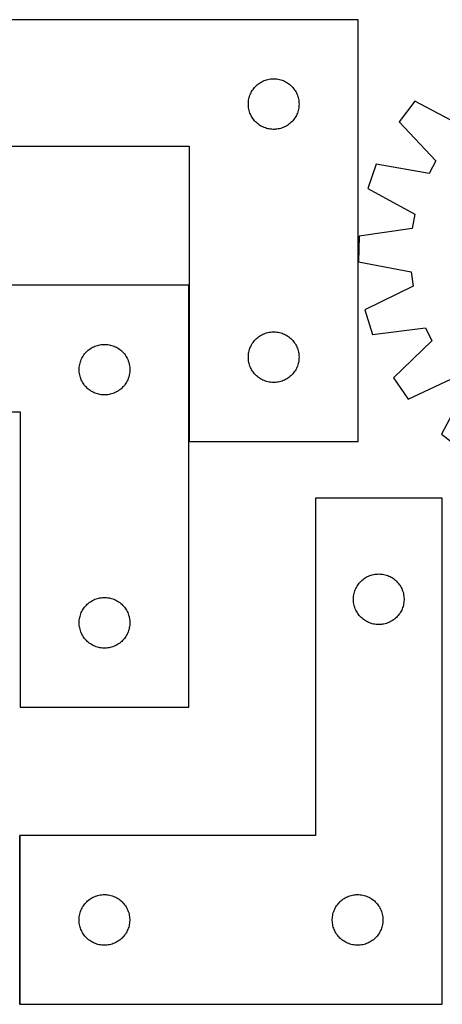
# Model space of a CAD drawing. Header units: millimetres. Extents: x 7 to 1493, y 7 to 2992.
# Tile 5 of 14: x 457 to 707, y 707 to 1291. Entities that reach past the tile are written whole.
import ezdxf

# ---------------------------------------------------------------- set-up
doc = ezdxf.new("R2010")
doc.units = ezdxf.units.MM
doc.layers.add('COMMON', color=5, linetype='CONTINUOUS', true_color=0x0000ff)
doc.layers.add('CUT', color=7, linetype='CONTINUOUS', true_color=0x000000)

msp = doc.modelspace()

# ---------------------------------------------------------------- linework, layer by layer
at = {"layer": 'COMMON'}
for p, q in [((556.90511, 1040.8133), (556.90511, 1133.449547)), ((456.624736, 707.373996), (456.624736, 807.373996))]:
    msp.add_line(p, q, dxfattribs=at)
at = {"layer": 'CUT'}
for p, q in [((657.00511, 1290.8133), (357.00511, 1290.8133)), ((657.00511, 1040.8133), (657.00511, 1290.8133)), ((599.955459, 1254.053482), (600.646394, 1254.398834)), ((600.646394, 1254.398834), (601.354191, 1254.70816)), ((601.354191, 1254.70816), (602.076974, 1254.980639)), ((602.076974, 1254.980639), (602.812825, 1255.215548)), ((602.812825, 1255.215548), (603.559794, 1255.412266)), ((603.559794, 1255.412266), (604.315898, 1255.570269)), ((604.315898, 1255.570269), (605.079134, 1255.68914)), ((605.079134, 1255.68914), (605.847478, 1255.768563)), ((605.847478, 1255.768563), (606.618891, 1255.808327)), ((606.618891, 1255.808327), (607.391328, 1255.808327)), ((607.391328, 1255.808327), (608.162742, 1255.768563)), ((608.162742, 1255.768563), (608.931085, 1255.68914)), ((608.931085, 1255.68914), (609.694321, 1255.570269)), ((609.694321, 1255.570269), (610.450426, 1255.412266)), ((610.450426, 1255.412266), (611.197394, 1255.215548)), ((611.197394, 1255.215548), (611.933245, 1254.980639)), ((611.933245, 1254.980639), (612.656028, 1254.70816)), ((612.656028, 1254.70816), (613.363826, 1254.398834)), ((613.363826, 1254.398834), (614.054761, 1254.053482)), ((593.950831, 1248.201521), (594.348476, 1248.863743)), ((594.348476, 1248.863743), (594.779685, 1249.504617)), ((594.779685, 1249.504617), (595.243313, 1250.122442)), ((595.243313, 1250.122442), (595.738131, 1250.715582)), ((595.738131, 1250.715582), (596.262827, 1251.282462)), ((596.262827, 1251.282462), (596.81601, 1251.821581)), ((596.81601, 1251.821581), (597.396212, 1252.331507)), ((597.396212, 1252.331507), (598.001896, 1252.810889)), ((598.001896, 1252.810889), (598.631454, 1253.258455)), ((598.631454, 1253.258455), (599.283218, 1253.67302)), ((599.283218, 1253.67302), (599.955459, 1254.053482)), ((614.054761, 1254.053482), (614.727002, 1253.67302)), ((614.727002, 1253.67302), (615.378766, 1253.258455)), ((615.378766, 1253.258455), (616.008324, 1252.810889)), ((616.008324, 1252.810889), (616.614007, 1252.331507)), ((616.614007, 1252.331507), (617.19421, 1251.821581)), ((617.19421, 1251.821581), (617.747393, 1251.282462)), ((617.747393, 1251.282462), (618.272089, 1250.715582)), ((618.272089, 1250.715582), (618.766907, 1250.122442)), ((618.766907, 1250.122442), (619.230535, 1249.504617)), ((619.230535, 1249.504617), (619.661743, 1248.863743)), ((619.661743, 1248.863743), (620.059388, 1248.201521)), ((592.084612, 1242.355615), (592.183791, 1243.121659)), ((592.183791, 1243.121659), (592.322274, 1243.881581)), ((592.322274, 1243.881581), (592.499694, 1244.633367)), ((592.499694, 1244.633367), (592.715579, 1245.375023)), ((592.715579, 1245.375023), (592.969357, 1246.104581)), ((592.969357, 1246.104581), (593.260356, 1246.820109)), ((593.260356, 1246.820109), (593.587803, 1247.519707)), ((593.587803, 1247.519707), (593.950831, 1248.201521)), ((620.059388, 1248.201521), (620.422416, 1247.519707)), ((620.422416, 1247.519707), (620.749863, 1246.820109)), ((620.749863, 1246.820109), (621.040862, 1246.104581)), ((621.040862, 1246.104581), (621.29464, 1245.375023)), ((621.29464, 1245.375023), (621.510526, 1244.633367)), ((621.510526, 1244.633367), (621.687945, 1243.881581)), ((621.687945, 1243.881581), (621.826428, 1243.121659)), ((621.826428, 1243.121659), (621.925608, 1242.355615)), ((592.00511, 1240.8133), (592.024998, 1241.585481)), ((592.024998, 1240.041119), (592.00511, 1240.8133)), ((592.024998, 1241.585481), (592.084612, 1242.355615)), ((592.084612, 1239.270985), (592.024998, 1240.041119)), ((592.183791, 1238.504941), (592.084612, 1239.270985)), ((592.322274, 1237.745019), (592.183791, 1238.504941)), ((592.499694, 1236.993233), (592.322274, 1237.745019)), ((592.715579, 1236.251578), (592.499694, 1236.993233)), ((621.510526, 1236.993233), (621.29464, 1236.251578)), ((621.687945, 1237.745019), (621.510526, 1236.993233)), ((621.826428, 1238.504941), (621.687945, 1237.745019)), ((621.925608, 1239.270985), (621.826428, 1238.504941)), ((621.925608, 1242.355615), (621.985221, 1241.585481)), ((621.985221, 1240.041119), (621.925608, 1239.270985)), ((621.985221, 1241.585481), (622.00511, 1240.8133)), ((622.00511, 1240.8133), (621.985221, 1240.041119)), ((690.619419, 1242.592778), (681.298322, 1230.351549)), ((718.673131, 1227.694323), (690.619419, 1242.592778)), ((592.969357, 1235.522019), (592.715579, 1236.251578)), ((593.260356, 1234.806492), (592.969357, 1235.522019)), ((593.587803, 1234.106893), (593.260356, 1234.806492)), ((593.950831, 1233.425079), (593.587803, 1234.106893)), ((594.348476, 1232.762857), (593.950831, 1233.425079)), ((594.779685, 1232.121984), (594.348476, 1232.762857)), ((595.243313, 1231.504158), (594.779685, 1232.121984)), ((595.738131, 1230.911018), (595.243313, 1231.504158)), ((618.766907, 1231.504158), (618.272089, 1230.911018)), ((619.230535, 1232.121984), (618.766907, 1231.504158)), ((619.661743, 1232.762857), (619.230535, 1232.121984)), ((620.059388, 1233.425079), (619.661743, 1232.762857)), ((620.422416, 1234.106893), (620.059388, 1233.425079)), ((620.749863, 1234.806492), (620.422416, 1234.106893)), ((621.040862, 1235.522019), (620.749863, 1234.806492)), ((621.29464, 1236.251578), (621.040862, 1235.522019)), ((596.262827, 1230.344138), (595.738131, 1230.911018)), ((596.81601, 1229.80502), (596.262827, 1230.344138)), ((597.396212, 1229.295093), (596.81601, 1229.80502)), ((598.001896, 1228.815711), (597.396212, 1229.295093)), ((598.631454, 1228.368145), (598.001896, 1228.815711)), ((599.283218, 1227.953581), (598.631454, 1228.368145)), ((599.955459, 1227.573118), (599.283218, 1227.953581)), ((600.646394, 1227.227766), (599.955459, 1227.573118)), ((601.354191, 1226.918441), (600.646394, 1227.227766)), ((602.076974, 1226.645962), (601.354191, 1226.918441)), ((602.812825, 1226.411052), (602.076974, 1226.645962)), ((603.559794, 1226.214334), (602.812825, 1226.411052)), ((604.315898, 1226.056331), (603.559794, 1226.214334)), ((605.079134, 1225.93746), (604.315898, 1226.056331)), ((605.847478, 1225.858037), (605.079134, 1225.93746)), ((606.618891, 1225.818273), (605.847478, 1225.858037)), ((607.391328, 1225.818273), (606.618891, 1225.818273)), ((608.162742, 1225.858037), (607.391328, 1225.818273)), ((608.931085, 1225.93746), (608.162742, 1225.858037)), ((609.694321, 1226.056331), (608.931085, 1225.93746)), ((610.450426, 1226.214334), (609.694321, 1226.056331)), ((611.197394, 1226.411052), (610.450426, 1226.214334)), ((611.933245, 1226.645962), (611.197394, 1226.411052)), ((612.656028, 1226.918441), (611.933245, 1226.645962)), ((613.363826, 1227.227766), (612.656028, 1226.918441)), ((614.054761, 1227.573118), (613.363826, 1227.227766)), ((614.727002, 1227.953581), (614.054761, 1227.573118)), ((615.378766, 1228.368145), (614.727002, 1227.953581)), ((616.008324, 1228.815711), (615.378766, 1228.368145)), ((616.614007, 1229.295093), (616.008324, 1228.815711)), ((617.19421, 1229.80502), (616.614007, 1229.295093)), ((617.747393, 1230.344138), (617.19421, 1229.80502)), ((618.272089, 1230.911018), (617.747393, 1230.344138)), ((681.298322, 1230.351549), (703.121763, 1207.270991)), ((357.00511, 1215.8133), (557.00511, 1215.8133)), ((557.00511, 1215.8133), (557.00511, 1040.8133)), ((667.773874, 1205.220788), (662.691731, 1190.69831)), ((699.058415, 1199.720589), (667.773874, 1205.220788)), ((703.121763, 1207.270991), (699.058415, 1199.720589)), ((662.691731, 1190.69831), (690.579342, 1175.49121)), ((690.579342, 1175.49121), (689.048071, 1167.054707)), ((689.048071, 1167.054707), (657.595049, 1162.618252)), ((657.595049, 1162.618252), (657.249337, 1147.236086)), ((657.249337, 1147.236086), (688.471284, 1141.39102)), ((688.471284, 1141.39102), (689.621981, 1132.89424)), ((556.805109, 1133.449547), (256.805109, 1133.449547)), ((556.805109, 883.449547), (556.805109, 1133.449547)), ((689.621981, 1132.89424), (661.079319, 1118.955402)), ((661.079319, 1118.955402), (665.503878, 1104.219262)), ((597.396212, 1102.331507), (598.001896, 1102.810889)), ((598.001896, 1102.810889), (598.631454, 1103.258455)), ((598.631454, 1103.258455), (599.283218, 1103.67302)), ((599.283218, 1103.67302), (599.955459, 1104.053482)), ((599.955459, 1104.053482), (600.646394, 1104.398834)), ((600.646394, 1104.398834), (601.354191, 1104.70816)), ((601.354191, 1104.70816), (602.076974, 1104.980639)), ((602.076974, 1104.980639), (602.812825, 1105.215548)), ((602.812825, 1105.215548), (603.559794, 1105.412266)), ((603.559794, 1105.412266), (604.315898, 1105.570269)), ((604.315898, 1105.570269), (605.079134, 1105.68914)), ((605.079134, 1105.68914), (605.847478, 1105.768563)), ((605.847478, 1105.768563), (606.618891, 1105.808327)), ((606.618891, 1105.808327), (607.391328, 1105.808327)), ((607.391328, 1105.808327), (608.162742, 1105.768563)), ((608.162742, 1105.768563), (608.931085, 1105.68914)), ((608.931085, 1105.68914), (609.694321, 1105.570269)), ((609.694321, 1105.570269), (610.450426, 1105.412266)), ((610.450426, 1105.412266), (611.197394, 1105.215548)), ((611.197394, 1105.215548), (611.933245, 1104.980639)), ((611.933245, 1104.980639), (612.656028, 1104.70816)), ((612.656028, 1104.70816), (613.363826, 1104.398834)), ((613.363826, 1104.398834), (614.054761, 1104.053482)), ((614.054761, 1104.053482), (614.727002, 1103.67302)), ((614.727002, 1103.67302), (615.378766, 1103.258455)), ((615.378766, 1103.258455), (616.008324, 1102.810889)), ((616.008324, 1102.810889), (616.614007, 1102.331507)), ((665.503878, 1104.219262), (697.003939, 1108.308386)), ((697.003939, 1108.308386), (700.723967, 1100.583054)), ((499.755458, 1096.689729), (500.446393, 1097.035081)), ((500.446393, 1097.035081), (501.15419, 1097.344406)), ((501.15419, 1097.344406), (501.876973, 1097.616885)), ((501.876973, 1097.616885), (502.612824, 1097.851795)), ((502.612824, 1097.851795), (503.359793, 1098.048512)), ((503.359793, 1098.048512), (504.115897, 1098.206516)), ((504.115897, 1098.206516), (504.879133, 1098.325387)), ((504.879133, 1098.325387), (505.647477, 1098.404809)), ((505.647477, 1098.404809), (506.41889, 1098.444574)), ((506.41889, 1098.444574), (507.191327, 1098.444574)), ((507.191327, 1098.444574), (507.962741, 1098.404809)), ((507.962741, 1098.404809), (508.731084, 1098.325387)), ((508.731084, 1098.325387), (509.49432, 1098.206516)), ((509.49432, 1098.206516), (510.250425, 1098.048512)), ((510.250425, 1098.048512), (510.997393, 1097.851795)), ((510.997393, 1097.851795), (511.733244, 1097.616885)), ((511.733244, 1097.616885), (512.456027, 1097.344406)), ((512.456027, 1097.344406), (513.163825, 1097.035081)), ((513.163825, 1097.035081), (513.85476, 1096.689729)), ((593.260356, 1096.820109), (593.587803, 1097.519707)), ((593.587803, 1097.519707), (593.950831, 1098.201521)), ((593.950831, 1098.201521), (594.348476, 1098.863743)), ((594.348476, 1098.863743), (594.779685, 1099.504617)), ((594.779685, 1099.504617), (595.243313, 1100.122442)), ((595.243313, 1100.122442), (595.738131, 1100.715582)), ((595.738131, 1100.715582), (596.262827, 1101.282462)), ((596.262827, 1101.282462), (596.81601, 1101.821581)), ((596.81601, 1101.821581), (597.396212, 1102.331507)), ((616.614007, 1102.331507), (617.19421, 1101.821581)), ((617.19421, 1101.821581), (617.747393, 1101.282462)), ((617.747393, 1101.282462), (618.272089, 1100.715582)), ((618.272089, 1100.715582), (618.766907, 1100.122442)), ((618.766907, 1100.122442), (619.230535, 1099.504617)), ((619.230535, 1099.504617), (619.661743, 1098.863743)), ((619.661743, 1098.863743), (620.059388, 1098.201521)), ((620.059388, 1098.201521), (620.422416, 1097.519707)), ((620.422416, 1097.519707), (620.749863, 1096.820109)), ((700.723967, 1100.583054), (677.88562, 1078.506264)), ((493.75083, 1090.837768), (494.148475, 1091.49999)), ((494.148475, 1091.49999), (494.579684, 1092.140863)), ((494.579684, 1092.140863), (495.043312, 1092.758689)), ((495.043312, 1092.758689), (495.53813, 1093.351828)), ((495.53813, 1093.351828), (496.062826, 1093.918709)), ((496.062826, 1093.918709), (496.616009, 1094.457827)), ((496.616009, 1094.457827), (497.196211, 1094.967753)), ((497.196211, 1094.967753), (497.801895, 1095.447135)), ((497.801895, 1095.447135), (498.431453, 1095.894702)), ((498.431453, 1095.894702), (499.083217, 1096.309266)), ((499.083217, 1096.309266), (499.755458, 1096.689729)), ((513.85476, 1096.689729), (514.527001, 1096.309266)), ((514.527001, 1096.309266), (515.178765, 1095.894702)), ((515.178765, 1095.894702), (515.808323, 1095.447135)), ((515.808323, 1095.447135), (516.414006, 1094.967753)), ((516.414006, 1094.967753), (516.994209, 1094.457827)), ((516.994209, 1094.457827), (517.547392, 1093.918709)), ((517.547392, 1093.918709), (518.072088, 1093.351828)), ((518.072088, 1093.351828), (518.566906, 1092.758689)), ((518.566906, 1092.758689), (519.030534, 1092.140863)), ((519.030534, 1092.140863), (519.461742, 1091.49999)), ((519.461742, 1091.49999), (519.859387, 1090.837768)), ((592.00511, 1090.8133), (592.024998, 1091.585481)), ((592.024998, 1091.585481), (592.084612, 1092.355615)), ((592.084612, 1092.355615), (592.183791, 1093.121659)), ((592.183791, 1093.121659), (592.322274, 1093.881581)), ((592.322274, 1093.881581), (592.499694, 1094.633367)), ((592.499694, 1094.633367), (592.715579, 1095.375023)), ((592.715579, 1095.375023), (592.969357, 1096.104581)), ((592.969357, 1096.104581), (593.260356, 1096.820109)), ((620.749863, 1096.820109), (621.040862, 1096.104581)), ((621.040862, 1096.104581), (621.29464, 1095.375023)), ((621.29464, 1095.375023), (621.510526, 1094.633367)), ((621.510526, 1094.633367), (621.687945, 1093.881581)), ((621.687945, 1093.881581), (621.826428, 1093.121659)), ((621.826428, 1093.121659), (621.925608, 1092.355615)), ((621.925608, 1092.355615), (621.985221, 1091.585481)), ((621.985221, 1091.585481), (622.00511, 1090.8133)), ((491.884611, 1084.991862), (491.98379, 1085.757905)), ((491.98379, 1085.757905), (492.122273, 1086.517828)), ((492.122273, 1086.517828), (492.299693, 1087.269613)), ((492.299693, 1087.269613), (492.515578, 1088.011269)), ((492.515578, 1088.011269), (492.769356, 1088.740828)), ((492.769356, 1088.740828), (493.060355, 1089.456355)), ((493.060355, 1089.456355), (493.387802, 1090.155953)), ((493.387802, 1090.155953), (493.75083, 1090.837768)), ((519.859387, 1090.837768), (520.222415, 1090.155953)), ((520.222415, 1090.155953), (520.549862, 1089.456355)), ((520.549862, 1089.456355), (520.840861, 1088.740828)), ((520.840861, 1088.740828), (521.094639, 1088.011269)), ((521.094639, 1088.011269), (521.310525, 1087.269613)), ((521.310525, 1087.269613), (521.487944, 1086.517828)), ((521.487944, 1086.517828), (521.626427, 1085.757905)), ((521.626427, 1085.757905), (521.725607, 1084.991862)), ((592.024998, 1090.041119), (592.00511, 1090.8133)), ((592.084612, 1089.270985), (592.024998, 1090.041119)), ((592.183791, 1088.504941), (592.084612, 1089.270985)), ((592.322274, 1087.745019), (592.183791, 1088.504941)), ((592.499694, 1086.993233), (592.322274, 1087.745019)), ((592.715579, 1086.251578), (592.499694, 1086.993233)), ((592.969357, 1085.522019), (592.715579, 1086.251578)), ((593.260356, 1084.806492), (592.969357, 1085.522019)), ((621.040862, 1085.522019), (620.749863, 1084.806492)), ((621.29464, 1086.251578), (621.040862, 1085.522019)), ((621.510526, 1086.993233), (621.29464, 1086.251578)), ((621.687945, 1087.745019), (621.510526, 1086.993233)), ((621.826428, 1088.504941), (621.687945, 1087.745019)), ((621.925608, 1089.270985), (621.826428, 1088.504941)), ((621.985221, 1090.041119), (621.925608, 1089.270985)), ((622.00511, 1090.8133), (621.985221, 1090.041119)), ((491.805109, 1083.449547), (491.824997, 1084.221728)), ((491.824997, 1082.677365), (491.805109, 1083.449547)), ((491.824997, 1084.221728), (491.884611, 1084.991862)), ((491.884611, 1081.907232), (491.824997, 1082.677365)), ((491.98379, 1081.141188), (491.884611, 1081.907232)), ((492.122273, 1080.381266), (491.98379, 1081.141188)), ((492.299693, 1079.62948), (492.122273, 1080.381266)), ((492.515578, 1078.887824), (492.299693, 1079.62948)), ((521.310525, 1079.62948), (521.094639, 1078.887824)), ((521.487944, 1080.381266), (521.310525, 1079.62948)), ((521.626427, 1081.141188), (521.487944, 1080.381266)), ((521.725607, 1081.907232), (521.626427, 1081.141188)), ((521.725607, 1084.991862), (521.78522, 1084.221728)), ((521.78522, 1082.677365), (521.725607, 1081.907232)), ((521.78522, 1084.221728), (521.805109, 1083.449547)), ((521.805109, 1083.449547), (521.78522, 1082.677365)), ((593.587803, 1084.106893), (593.260356, 1084.806492)), ((593.950831, 1083.425079), (593.587803, 1084.106893)), ((594.348476, 1082.762857), (593.950831, 1083.425079)), ((594.779685, 1082.121984), (594.348476, 1082.762857)), ((595.243313, 1081.504158), (594.779685, 1082.121984)), ((595.738131, 1080.911018), (595.243313, 1081.504158)), ((596.262827, 1080.344138), (595.738131, 1080.911018)), ((596.81601, 1079.80502), (596.262827, 1080.344138)), ((597.396212, 1079.295093), (596.81601, 1079.80502)), ((617.19421, 1079.80502), (616.614007, 1079.295093)), ((617.747393, 1080.344138), (617.19421, 1079.80502)), ((618.272089, 1080.911018), (617.747393, 1080.344138)), ((618.766907, 1081.504158), (618.272089, 1080.911018)), ((619.230535, 1082.121984), (618.766907, 1081.504158)), ((619.661743, 1082.762857), (619.230535, 1082.121984)), ((620.059388, 1083.425079), (619.661743, 1082.762857)), ((620.422416, 1084.106893), (620.059388, 1083.425079)), ((620.749863, 1084.806492), (620.422416, 1084.106893)), ((686.647343, 1065.858626), (715.342072, 1079.481668)), ((492.769356, 1078.158265), (492.515578, 1078.887824)), ((493.060355, 1077.442738), (492.769356, 1078.158265)), ((493.387802, 1076.74314), (493.060355, 1077.442738)), ((493.75083, 1076.061326), (493.387802, 1076.74314)), ((494.148475, 1075.399104), (493.75083, 1076.061326)), ((494.579684, 1074.75823), (494.148475, 1075.399104)), ((495.043312, 1074.140404), (494.579684, 1074.75823)), ((495.53813, 1073.547265), (495.043312, 1074.140404)), ((496.062826, 1072.980384), (495.53813, 1073.547265)), ((518.072088, 1073.547265), (517.547392, 1072.980384)), ((518.566906, 1074.140404), (518.072088, 1073.547265)), ((519.030534, 1074.75823), (518.566906, 1074.140404)), ((519.461742, 1075.399104), (519.030534, 1074.75823)), ((519.859387, 1076.061326), (519.461742, 1075.399104)), ((520.222415, 1076.74314), (519.859387, 1076.061326)), ((520.549862, 1077.442738), (520.222415, 1076.74314)), ((520.840861, 1078.158265), (520.549862, 1077.442738)), ((521.094639, 1078.887824), (520.840861, 1078.158265)), ((598.001896, 1078.815711), (597.396212, 1079.295093)), ((598.631454, 1078.368145), (598.001896, 1078.815711)), ((599.283218, 1077.953581), (598.631454, 1078.368145)), ((599.955459, 1077.573118), (599.283218, 1077.953581)), ((600.646394, 1077.227766), (599.955459, 1077.573118)), ((601.354191, 1076.918441), (600.646394, 1077.227766)), ((602.076974, 1076.645962), (601.354191, 1076.918441)), ((602.812825, 1076.411052), (602.076974, 1076.645962)), ((603.559794, 1076.214334), (602.812825, 1076.411052)), ((604.315898, 1076.056331), (603.559794, 1076.214334)), ((605.079134, 1075.93746), (604.315898, 1076.056331)), ((605.847478, 1075.858037), (605.079134, 1075.93746)), ((606.618891, 1075.818273), (605.847478, 1075.858037)), ((607.391328, 1075.818273), (606.618891, 1075.818273)), ((608.162742, 1075.858037), (607.391328, 1075.818273)), ((608.931085, 1075.93746), (608.162742, 1075.858037)), ((609.694321, 1076.056331), (608.931085, 1075.93746)), ((610.450426, 1076.214334), (609.694321, 1076.056331)), ((611.197394, 1076.411052), (610.450426, 1076.214334)), ((611.933245, 1076.645962), (611.197394, 1076.411052)), ((612.656028, 1076.918441), (611.933245, 1076.645962)), ((613.363826, 1077.227766), (612.656028, 1076.918441)), ((614.054761, 1077.573118), (613.363826, 1077.227766)), ((614.727002, 1077.953581), (614.054761, 1077.573118)), ((615.378766, 1078.368145), (614.727002, 1077.953581)), ((616.008324, 1078.815711), (615.378766, 1078.368145)), ((616.614007, 1079.295093), (616.008324, 1078.815711)), ((677.88562, 1078.506264), (686.647343, 1065.858626)), ((496.616009, 1072.441266), (496.062826, 1072.980384)), ((497.196211, 1071.93134), (496.616009, 1072.441266)), ((497.801895, 1071.451958), (497.196211, 1071.93134)), ((498.431453, 1071.004391), (497.801895, 1071.451958)), ((499.083217, 1070.589827), (498.431453, 1071.004391)), ((499.755458, 1070.209365), (499.083217, 1070.589827)), ((500.446393, 1069.864013), (499.755458, 1070.209365)), ((501.15419, 1069.554687), (500.446393, 1069.864013)), ((501.876973, 1069.282208), (501.15419, 1069.554687)), ((502.612824, 1069.047298), (501.876973, 1069.282208)), ((503.359793, 1068.850581), (502.612824, 1069.047298)), ((504.115897, 1068.692577), (503.359793, 1068.850581)), ((504.879133, 1068.573706), (504.115897, 1068.692577)), ((505.647477, 1068.494284), (504.879133, 1068.573706)), ((506.41889, 1068.45452), (505.647477, 1068.494284)), ((507.191327, 1068.45452), (506.41889, 1068.45452)), ((507.962741, 1068.494284), (507.191327, 1068.45452)), ((508.731084, 1068.573706), (507.962741, 1068.494284)), ((509.49432, 1068.692577), (508.731084, 1068.573706)), ((510.250425, 1068.850581), (509.49432, 1068.692577)), ((510.997393, 1069.047298), (510.250425, 1068.850581)), ((511.733244, 1069.282208), (510.997393, 1069.047298)), ((512.456027, 1069.554687), (511.733244, 1069.282208)), ((513.163825, 1069.864013), (512.456027, 1069.554687)), ((513.85476, 1070.209365), (513.163825, 1069.864013)), ((514.527001, 1070.589827), (513.85476, 1070.209365)), ((515.178765, 1071.004391), (514.527001, 1070.589827)), ((515.808323, 1071.451958), (515.178765, 1071.004391)), ((516.414006, 1071.93134), (515.808323, 1071.451958)), ((516.994209, 1072.441266), (516.414006, 1071.93134)), ((517.547392, 1072.980384), (516.994209, 1072.441266)), ((721.267288, 1073.283991), (706.368832, 1045.230279)), ((256.805109, 1058.449547), (456.805109, 1058.449547)), ((456.805109, 1058.449547), (456.805109, 883.449547)), ((706.368832, 1045.230279), (718.610062, 1035.909182)), ((557.00511, 1040.8133), (657.00511, 1040.8133)), ((706.724736, 1007.373996), (631.724736, 1007.373996)), ((631.724736, 1007.373996), (631.724736, 807.373996)), ((706.724736, 707.373996), (706.724736, 1007.373996)), ((657.227147, 956.37721), (657.706529, 956.982894)), ((657.706529, 956.982894), (658.216455, 957.563096)), ((658.216455, 957.563096), (658.755573, 958.116279)), ((658.755573, 958.116279), (659.322454, 958.640975)), ((659.322454, 958.640975), (659.915593, 959.135793)), ((659.915593, 959.135793), (660.533419, 959.599421)), ((660.533419, 959.599421), (661.174293, 960.03063)), ((661.174293, 960.03063), (661.836515, 960.428275)), ((661.836515, 960.428275), (662.518329, 960.791303)), ((662.518329, 960.791303), (663.217927, 961.11875)), ((663.217927, 961.11875), (663.933454, 961.409749)), ((663.933454, 961.409749), (664.663013, 961.663527)), ((664.663013, 961.663527), (665.404669, 961.879412)), ((665.404669, 961.879412), (666.156455, 962.056832)), ((666.156455, 962.056832), (666.916377, 962.195315)), ((666.916377, 962.195315), (667.682421, 962.294494)), ((667.682421, 962.294494), (668.452554, 962.354108)), ((668.452554, 962.354108), (669.224736, 962.373996)), ((669.224736, 962.373996), (669.996917, 962.354108)), ((669.996917, 962.354108), (670.767051, 962.294494)), ((670.767051, 962.294494), (671.533094, 962.195315)), ((671.533094, 962.195315), (672.293017, 962.056832)), ((672.293017, 962.056832), (673.044802, 961.879412)), ((673.044802, 961.879412), (673.786458, 961.663527)), ((673.786458, 961.663527), (674.516017, 961.409749)), ((674.516017, 961.409749), (675.231544, 961.11875)), ((675.231544, 961.11875), (675.931142, 960.791303)), ((675.931142, 960.791303), (676.612957, 960.428275)), ((676.612957, 960.428275), (677.275179, 960.03063)), ((677.275179, 960.03063), (677.916052, 959.599421)), ((677.916052, 959.599421), (678.533878, 959.135793)), ((678.533878, 959.135793), (679.127017, 958.640975)), ((679.127017, 958.640975), (679.693898, 958.116279)), ((679.693898, 958.116279), (680.233016, 957.563096)), ((680.233016, 957.563096), (680.742942, 956.982894)), ((680.742942, 956.982894), (681.222324, 956.37721)), ((654.62577, 950.819312), (654.822487, 951.566281)), ((654.822487, 951.566281), (655.057397, 952.302132)), ((655.057397, 952.302132), (655.329876, 953.024915)), ((655.329876, 953.024915), (655.639202, 953.732712)), ((655.639202, 953.732712), (655.984554, 954.423647)), ((655.984554, 954.423647), (656.365016, 955.095888)), ((656.365016, 955.095888), (656.77958, 955.747652)), ((656.77958, 955.747652), (657.227147, 956.37721)), ((681.222324, 956.37721), (681.669891, 955.747652)), ((681.669891, 955.747652), (682.084455, 955.095888)), ((682.084455, 955.095888), (682.464918, 954.423647)), ((682.464918, 954.423647), (682.81027, 953.732712)), ((682.81027, 953.732712), (683.119595, 953.024915)), ((683.119595, 953.024915), (683.392074, 952.302132)), ((683.392074, 952.302132), (683.626984, 951.566281)), ((683.626984, 951.566281), (683.823701, 950.819312)), ((497.196211, 944.967753), (497.801895, 945.447135)), ((497.801895, 945.447135), (498.431453, 945.894702)), ((498.431453, 945.894702), (499.083217, 946.309266)), ((499.083217, 946.309266), (499.755458, 946.689729)), ((499.755458, 946.689729), (500.446393, 947.035081)), ((500.446393, 947.035081), (501.15419, 947.344406)), ((501.15419, 947.344406), (501.876973, 947.616885)), ((501.876973, 947.616885), (502.612824, 947.851795)), ((502.612824, 947.851795), (503.359793, 948.048512)), ((503.359793, 948.048512), (504.115897, 948.206516)), ((504.115897, 948.206516), (504.879133, 948.325387)), ((504.879133, 948.325387), (505.647477, 948.404809)), ((505.647477, 948.404809), (506.41889, 948.444574)), ((506.41889, 948.444574), (507.191327, 948.444574)), ((507.191327, 948.444574), (507.962741, 948.404809)), ((507.962741, 948.404809), (508.731084, 948.325387)), ((508.731084, 948.325387), (509.49432, 948.206516)), ((509.49432, 948.206516), (510.250425, 948.048512)), ((510.250425, 948.048512), (510.997393, 947.851795)), ((510.997393, 947.851795), (511.733244, 947.616885)), ((511.733244, 947.616885), (512.456027, 947.344406)), ((512.456027, 947.344406), (513.163825, 947.035081)), ((513.163825, 947.035081), (513.85476, 946.689729)), ((513.85476, 946.689729), (514.527001, 946.309266)), ((514.527001, 946.309266), (515.178765, 945.894702)), ((515.178765, 945.894702), (515.808323, 945.447135)), ((515.808323, 945.447135), (516.414006, 944.967753)), ((654.229709, 947.760215), (654.269473, 948.531628)), ((654.229709, 946.987778), (654.229709, 947.760215)), ((654.269473, 946.216364), (654.229709, 946.987778)), ((654.269473, 948.531628), (654.348895, 949.299972)), ((654.348895, 945.448021), (654.269473, 946.216364)), ((654.348895, 949.299972), (654.467766, 950.063208)), ((654.467766, 944.684785), (654.348895, 945.448021)), ((654.467766, 950.063208), (654.62577, 950.819312)), ((683.823701, 950.819312), (683.981705, 950.063208)), ((683.981705, 950.063208), (684.100576, 949.299972)), ((684.100576, 945.448021), (683.981705, 944.684785)), ((684.100576, 949.299972), (684.179998, 948.531628)), ((684.179998, 946.216364), (684.100576, 945.448021)), ((684.179998, 948.531628), (684.219763, 947.760215)), ((684.219763, 946.987778), (684.179998, 946.216364)), ((684.219763, 947.760215), (684.219763, 946.987778)), ((492.769356, 938.740828), (493.060355, 939.456355)), ((493.060355, 939.456355), (493.387802, 940.155953)), ((493.387802, 940.155953), (493.75083, 940.837768)), ((493.75083, 940.837768), (494.148475, 941.49999)), ((494.148475, 941.49999), (494.579684, 942.140863)), ((494.579684, 942.140863), (495.043312, 942.758689)), ((495.043312, 942.758689), (495.53813, 943.351828)), ((495.53813, 943.351828), (496.062826, 943.918709)), ((496.062826, 943.918709), (496.616009, 944.457827)), ((496.616009, 944.457827), (497.196211, 944.967753)), ((516.414006, 944.967753), (516.994209, 944.457827)), ((516.994209, 944.457827), (517.547392, 943.918709)), ((517.547392, 943.918709), (518.072088, 943.351828)), ((518.072088, 943.351828), (518.566906, 942.758689)), ((518.566906, 942.758689), (519.030534, 942.140863)), ((519.030534, 942.140863), (519.461742, 941.49999)), ((519.461742, 941.49999), (519.859387, 940.837768)), ((519.859387, 940.837768), (520.222415, 940.155953)), ((520.222415, 940.155953), (520.549862, 939.456355)), ((520.549862, 939.456355), (520.840861, 938.740828)), ((654.62577, 943.92868), (654.467766, 944.684785)), ((654.822487, 943.181712), (654.62577, 943.92868)), ((655.057397, 942.445861), (654.822487, 943.181712)), ((655.329876, 941.723078), (655.057397, 942.445861)), ((655.639202, 941.01528), (655.329876, 941.723078)), ((655.984554, 940.324345), (655.639202, 941.01528)), ((656.365016, 939.652104), (655.984554, 940.324345)), ((656.77958, 939.00034), (656.365016, 939.652104)), ((682.084455, 939.652104), (681.669891, 939.00034)), ((682.464918, 940.324345), (682.084455, 939.652104)), ((682.81027, 941.01528), (682.464918, 940.324345)), ((683.119595, 941.723078), (682.81027, 941.01528)), ((683.392074, 942.445861), (683.119595, 941.723078)), ((683.626984, 943.181712), (683.392074, 942.445861)), ((683.823701, 943.92868), (683.626984, 943.181712)), ((683.981705, 944.684785), (683.823701, 943.92868)), ((491.805109, 933.449547), (491.824997, 934.221728)), ((491.824997, 934.221728), (491.884611, 934.991862)), ((491.884611, 934.991862), (491.98379, 935.757905)), ((491.98379, 935.757905), (492.122273, 936.517828)), ((492.122273, 936.517828), (492.299693, 937.269613)), ((492.299693, 937.269613), (492.515578, 938.011269)), ((492.515578, 938.011269), (492.769356, 938.740828)), ((520.840861, 938.740828), (521.094639, 938.011269)), ((521.094639, 938.011269), (521.310525, 937.269613)), ((521.310525, 937.269613), (521.487944, 936.517828)), ((521.487944, 936.517828), (521.626427, 935.757905)), ((521.626427, 935.757905), (521.725607, 934.991862)), ((521.725607, 934.991862), (521.78522, 934.221728)), ((521.78522, 934.221728), (521.805109, 933.449547)), ((657.227147, 938.370782), (656.77958, 939.00034)), ((657.706529, 937.765099), (657.227147, 938.370782)), ((658.216455, 937.184896), (657.706529, 937.765099)), ((658.755573, 936.631713), (658.216455, 937.184896)), ((659.322454, 936.107017), (658.755573, 936.631713)), ((659.915593, 935.612199), (659.322454, 936.107017)), ((660.533419, 935.148571), (659.915593, 935.612199)), ((661.174293, 934.717363), (660.533419, 935.148571)), ((661.836515, 934.319718), (661.174293, 934.717363)), ((662.518329, 933.95669), (661.836515, 934.319718)), ((663.217927, 933.629243), (662.518329, 933.95669)), ((663.933454, 933.338244), (663.217927, 933.629243)), ((675.231544, 933.629243), (674.516017, 933.338244)), ((675.931142, 933.95669), (675.231544, 933.629243)), ((676.612957, 934.319718), (675.931142, 933.95669)), ((677.275179, 934.717363), (676.612957, 934.319718)), ((677.916052, 935.148571), (677.275179, 934.717363)), ((678.533878, 935.612199), (677.916052, 935.148571)), ((679.127017, 936.107017), (678.533878, 935.612199)), ((679.693898, 936.631713), (679.127017, 936.107017)), ((680.233016, 937.184896), (679.693898, 936.631713)), ((680.742942, 937.765099), (680.233016, 937.184896)), ((681.222324, 938.370782), (680.742942, 937.765099)), ((681.669891, 939.00034), (681.222324, 938.370782)), ((491.824997, 932.677365), (491.805109, 933.449547)), ((491.884611, 931.907232), (491.824997, 932.677365)), ((491.98379, 931.141188), (491.884611, 931.907232)), ((492.122273, 930.381266), (491.98379, 931.141188)), ((492.299693, 929.62948), (492.122273, 930.381266)), ((492.515578, 928.887824), (492.299693, 929.62948)), ((492.769356, 928.158265), (492.515578, 928.887824)), ((493.060355, 927.442738), (492.769356, 928.158265)), ((520.840861, 928.158265), (520.549862, 927.442738)), ((521.094639, 928.887824), (520.840861, 928.158265)), ((521.310525, 929.62948), (521.094639, 928.887824)), ((521.487944, 930.381266), (521.310525, 929.62948)), ((521.626427, 931.141188), (521.487944, 930.381266)), ((521.725607, 931.907232), (521.626427, 931.141188)), ((521.78522, 932.677365), (521.725607, 931.907232)), ((521.805109, 933.449547), (521.78522, 932.677365)), ((664.663013, 933.084466), (663.933454, 933.338244)), ((665.404669, 932.86858), (664.663013, 933.084466)), ((666.156455, 932.691161), (665.404669, 932.86858)), ((666.916377, 932.552678), (666.156455, 932.691161)), ((667.682421, 932.453498), (666.916377, 932.552678)), ((668.452554, 932.393885), (667.682421, 932.453498)), ((669.224736, 932.373996), (668.452554, 932.393885)), ((669.996917, 932.393885), (669.224736, 932.373996)), ((670.767051, 932.453498), (669.996917, 932.393885)), ((671.533094, 932.552678), (670.767051, 932.453498)), ((672.293017, 932.691161), (671.533094, 932.552678)), ((673.044802, 932.86858), (672.293017, 932.691161)), ((673.786458, 933.084466), (673.044802, 932.86858)), ((674.516017, 933.338244), (673.786458, 933.084466)), ((493.387802, 926.74314), (493.060355, 927.442738)), ((493.75083, 926.061326), (493.387802, 926.74314)), ((494.148475, 925.399104), (493.75083, 926.061326)), ((494.579684, 924.75823), (494.148475, 925.399104)), ((495.043312, 924.140404), (494.579684, 924.75823)), ((495.53813, 923.547265), (495.043312, 924.140404)), ((496.062826, 922.980384), (495.53813, 923.547265)), ((496.616009, 922.441266), (496.062826, 922.980384)), ((497.196211, 921.93134), (496.616009, 922.441266)), ((497.801895, 921.451958), (497.196211, 921.93134)), ((516.414006, 921.93134), (515.808323, 921.451958)), ((516.994209, 922.441266), (516.414006, 921.93134)), ((517.547392, 922.980384), (516.994209, 922.441266)), ((518.072088, 923.547265), (517.547392, 922.980384)), ((518.566906, 924.140404), (518.072088, 923.547265)), ((519.030534, 924.75823), (518.566906, 924.140404)), ((519.461742, 925.399104), (519.030534, 924.75823)), ((519.859387, 926.061326), (519.461742, 925.399104)), ((520.222415, 926.74314), (519.859387, 926.061326)), ((520.549862, 927.442738), (520.222415, 926.74314)), ((498.431453, 921.004391), (497.801895, 921.451958)), ((499.083217, 920.589827), (498.431453, 921.004391)), ((499.755458, 920.209365), (499.083217, 920.589827)), ((500.446393, 919.864013), (499.755458, 920.209365)), ((501.15419, 919.554687), (500.446393, 919.864013)), ((501.876973, 919.282208), (501.15419, 919.554687)), ((502.612824, 919.047298), (501.876973, 919.282208)), ((503.359793, 918.850581), (502.612824, 919.047298)), ((504.115897, 918.692577), (503.359793, 918.850581)), ((504.879133, 918.573706), (504.115897, 918.692577)), ((505.647477, 918.494284), (504.879133, 918.573706)), ((506.41889, 918.45452), (505.647477, 918.494284)), ((507.191327, 918.45452), (506.41889, 918.45452)), ((507.962741, 918.494284), (507.191327, 918.45452)), ((508.731084, 918.573706), (507.962741, 918.494284)), ((509.49432, 918.692577), (508.731084, 918.573706)), ((510.250425, 918.850581), (509.49432, 918.692577)), ((510.997393, 919.047298), (510.250425, 918.850581)), ((511.733244, 919.282208), (510.997393, 919.047298)), ((512.456027, 919.554687), (511.733244, 919.282208)), ((513.163825, 919.864013), (512.456027, 919.554687)), ((513.85476, 920.209365), (513.163825, 919.864013)), ((514.527001, 920.589827), (513.85476, 920.209365)), ((515.178765, 921.004391), (514.527001, 920.589827)), ((515.808323, 921.451958), (515.178765, 921.004391)), ((456.805109, 883.449547), (556.805109, 883.449547)), ((631.724736, 807.373996), (456.724736, 807.373996)), ((456.724736, 807.373996), (456.724736, 707.373996)), ((498.674293, 770.03063), (499.336515, 770.428275)), ((499.336515, 770.428275), (500.018329, 770.791303)), ((500.018329, 770.791303), (500.717927, 771.11875)), ((500.717927, 771.11875), (501.433454, 771.409749)), ((501.433454, 771.409749), (502.163013, 771.663527)), ((502.163013, 771.663527), (502.904669, 771.879412)), ((502.904669, 771.879412), (503.656455, 772.056832)), ((503.656455, 772.056832), (504.416377, 772.195315)), ((504.416377, 772.195315), (505.182421, 772.294494)), ((505.182421, 772.294494), (505.952554, 772.354108)), ((505.952554, 772.354108), (506.724736, 772.373996)), ((506.724736, 772.373996), (507.496917, 772.354108)), ((507.496917, 772.354108), (508.267051, 772.294494)), ((508.267051, 772.294494), (509.033094, 772.195315)), ((509.033094, 772.195315), (509.793017, 772.056832)), ((509.793017, 772.056832), (510.544802, 771.879412)), ((510.544802, 771.879412), (511.286458, 771.663527)), ((511.286458, 771.663527), (512.016017, 771.409749)), ((512.016017, 771.409749), (512.731544, 771.11875)), ((512.731544, 771.11875), (513.431142, 770.791303)), ((513.431142, 770.791303), (514.112957, 770.428275)), ((514.112957, 770.428275), (514.775179, 770.03063)), ((648.674293, 770.03063), (649.336515, 770.428275)), ((649.336515, 770.428275), (650.018329, 770.791303)), ((650.018329, 770.791303), (650.717927, 771.11875)), ((650.717927, 771.11875), (651.433454, 771.409749)), ((651.433454, 771.409749), (652.163013, 771.663527)), ((652.163013, 771.663527), (652.904669, 771.879412)), ((652.904669, 771.879412), (653.656455, 772.056832)), ((653.656455, 772.056832), (654.416377, 772.195315)), ((654.416377, 772.195315), (655.182421, 772.294494)), ((655.182421, 772.294494), (655.952554, 772.354108)), ((655.952554, 772.354108), (656.724736, 772.373996)), ((656.724736, 772.373996), (657.496917, 772.354108)), ((657.496917, 772.354108), (658.267051, 772.294494)), ((658.267051, 772.294494), (659.033094, 772.195315)), ((659.033094, 772.195315), (659.793017, 772.056832)), ((659.793017, 772.056832), (660.544802, 771.879412)), ((660.544802, 771.879412), (661.286458, 771.663527)), ((661.286458, 771.663527), (662.016017, 771.409749)), ((662.016017, 771.409749), (662.731544, 771.11875)), ((662.731544, 771.11875), (663.431142, 770.791303)), ((663.431142, 770.791303), (664.112957, 770.428275)), ((664.112957, 770.428275), (664.775179, 770.03063)), ((493.139202, 763.732712), (493.484554, 764.423647)), ((493.484554, 764.423647), (493.865016, 765.095888)), ((493.865016, 765.095888), (494.27958, 765.747652)), ((494.27958, 765.747652), (494.727147, 766.37721)), ((494.727147, 766.37721), (495.206529, 766.982894)), ((495.206529, 766.982894), (495.716455, 767.563096)), ((495.716455, 767.563096), (496.255573, 768.116279)), ((496.255573, 768.116279), (496.822454, 768.640975)), ((496.822454, 768.640975), (497.415593, 769.135793)), ((497.415593, 769.135793), (498.033419, 769.599421)), ((498.033419, 769.599421), (498.674293, 770.03063)), ((514.775179, 770.03063), (515.416052, 769.599421)), ((515.416052, 769.599421), (516.033878, 769.135793)), ((516.033878, 769.135793), (516.627017, 768.640975)), ((516.627017, 768.640975), (517.193898, 768.116279)), ((517.193898, 768.116279), (517.733016, 767.563096)), ((517.733016, 767.563096), (518.242942, 766.982894)), ((518.242942, 766.982894), (518.722324, 766.37721)), ((518.722324, 766.37721), (519.169891, 765.747652)), ((519.169891, 765.747652), (519.584455, 765.095888)), ((519.584455, 765.095888), (519.964918, 764.423647)), ((519.964918, 764.423647), (520.31027, 763.732712)), ((643.139202, 763.732712), (643.484554, 764.423647)), ((643.484554, 764.423647), (643.865016, 765.095888)), ((643.865016, 765.095888), (644.27958, 765.747652)), ((644.27958, 765.747652), (644.727147, 766.37721)), ((644.727147, 766.37721), (645.206529, 766.982894)), ((645.206529, 766.982894), (645.716455, 767.563096)), ((645.716455, 767.563096), (646.255573, 768.116279)), ((646.255573, 768.116279), (646.822454, 768.640975)), ((646.822454, 768.640975), (647.415593, 769.135793)), ((647.415593, 769.135793), (648.033419, 769.599421)), ((648.033419, 769.599421), (648.674293, 770.03063)), ((664.775179, 770.03063), (665.416052, 769.599421)), ((665.416052, 769.599421), (666.033878, 769.135793)), ((666.033878, 769.135793), (666.627017, 768.640975)), ((666.627017, 768.640975), (667.193898, 768.116279)), ((667.193898, 768.116279), (667.733016, 767.563096)), ((667.733016, 767.563096), (668.242942, 766.982894)), ((668.242942, 766.982894), (668.722324, 766.37721)), ((668.722324, 766.37721), (669.169891, 765.747652)), ((669.169891, 765.747652), (669.584455, 765.095888)), ((669.584455, 765.095888), (669.964918, 764.423647)), ((669.964918, 764.423647), (670.31027, 763.732712)), ((491.729709, 757.760215), (491.769473, 758.531628)), ((491.769473, 758.531628), (491.848895, 759.299972)), ((491.848895, 759.299972), (491.967766, 760.063208)), ((491.967766, 760.063208), (492.12577, 760.819312)), ((492.12577, 760.819312), (492.322487, 761.566281)), ((492.322487, 761.566281), (492.557397, 762.302132)), ((492.557397, 762.302132), (492.829876, 763.024915)), ((492.829876, 763.024915), (493.139202, 763.732712)), ((520.31027, 763.732712), (520.619595, 763.024915)), ((520.619595, 763.024915), (520.892074, 762.302132)), ((520.892074, 762.302132), (521.126984, 761.566281)), ((521.126984, 761.566281), (521.323701, 760.819312)), ((521.323701, 760.819312), (521.481705, 760.063208)), ((521.481705, 760.063208), (521.600576, 759.299972)), ((521.600576, 759.299972), (521.679998, 758.531628)), ((521.679998, 758.531628), (521.719763, 757.760215)), ((641.729709, 757.760215), (641.769473, 758.531628)), ((641.769473, 758.531628), (641.848895, 759.299972)), ((641.848895, 759.299972), (641.967766, 760.063208)), ((641.967766, 760.063208), (642.12577, 760.819312)), ((642.12577, 760.819312), (642.322487, 761.566281)), ((642.322487, 761.566281), (642.557397, 762.302132)), ((642.557397, 762.302132), (642.829876, 763.024915)), ((642.829876, 763.024915), (643.139202, 763.732712)), ((670.31027, 763.732712), (670.619595, 763.024915)), ((670.619595, 763.024915), (670.892074, 762.302132)), ((670.892074, 762.302132), (671.126984, 761.566281)), ((671.126984, 761.566281), (671.323701, 760.819312)), ((671.323701, 760.819312), (671.481705, 760.063208)), ((671.481705, 760.063208), (671.600576, 759.299972)), ((671.600576, 759.299972), (671.679998, 758.531628)), ((671.679998, 758.531628), (671.719763, 757.760215)), ((491.729709, 756.987778), (491.729709, 757.760215)), ((491.769473, 756.216364), (491.729709, 756.987778)), ((491.848895, 755.448021), (491.769473, 756.216364)), ((491.967766, 754.684785), (491.848895, 755.448021)), ((492.12577, 753.92868), (491.967766, 754.684785)), ((492.322487, 753.181712), (492.12577, 753.92868)), ((492.557397, 752.445861), (492.322487, 753.181712)), ((521.126984, 753.181712), (520.892074, 752.445861)), ((521.323701, 753.92868), (521.126984, 753.181712)), ((521.481705, 754.684785), (521.323701, 753.92868)), ((521.600576, 755.448021), (521.481705, 754.684785)), ((521.679998, 756.216364), (521.600576, 755.448021)), ((521.719763, 756.987778), (521.679998, 756.216364)), ((521.719763, 757.760215), (521.719763, 756.987778)), ((641.729709, 756.987778), (641.729709, 757.760215)), ((641.769473, 756.216364), (641.729709, 756.987778)), ((641.848895, 755.448021), (641.769473, 756.216364)), ((641.967766, 754.684785), (641.848895, 755.448021)), ((642.12577, 753.92868), (641.967766, 754.684785)), ((642.322487, 753.181712), (642.12577, 753.92868)), ((642.557397, 752.445861), (642.322487, 753.181712)), ((671.126984, 753.181712), (670.892074, 752.445861)), ((671.323701, 753.92868), (671.126984, 753.181712)), ((671.481705, 754.684785), (671.323701, 753.92868)), ((671.600576, 755.448021), (671.481705, 754.684785)), ((671.679998, 756.216364), (671.600576, 755.448021)), ((671.719763, 756.987778), (671.679998, 756.216364)), ((671.719763, 757.760215), (671.719763, 756.987778)), ((492.829876, 751.723078), (492.557397, 752.445861)), ((493.139202, 751.01528), (492.829876, 751.723078)), ((493.484554, 750.324345), (493.139202, 751.01528)), ((493.865016, 749.652104), (493.484554, 750.324345)), ((494.27958, 749.00034), (493.865016, 749.652104)), ((494.727147, 748.370782), (494.27958, 749.00034)), ((495.206529, 747.765099), (494.727147, 748.370782)), ((495.716455, 747.184896), (495.206529, 747.765099)), ((496.255573, 746.631713), (495.716455, 747.184896)), ((517.733016, 747.184896), (517.193898, 746.631713)), ((518.242942, 747.765099), (517.733016, 747.184896)), ((518.722324, 748.370782), (518.242942, 747.765099)), ((519.169891, 749.00034), (518.722324, 748.370782)), ((519.584455, 749.652104), (519.169891, 749.00034)), ((519.964918, 750.324345), (519.584455, 749.652104)), ((520.31027, 751.01528), (519.964918, 750.324345)), ((520.619595, 751.723078), (520.31027, 751.01528)), ((520.892074, 752.445861), (520.619595, 751.723078)), ((642.829876, 751.723078), (642.557397, 752.445861)), ((643.139202, 751.01528), (642.829876, 751.723078)), ((643.484554, 750.324345), (643.139202, 751.01528)), ((643.865016, 749.652104), (643.484554, 750.324345)), ((644.27958, 749.00034), (643.865016, 749.652104)), ((644.727147, 748.370782), (644.27958, 749.00034)), ((645.206529, 747.765099), (644.727147, 748.370782)), ((645.716455, 747.184896), (645.206529, 747.765099)), ((646.255573, 746.631713), (645.716455, 747.184896)), ((667.733016, 747.184896), (667.193898, 746.631713)), ((668.242942, 747.765099), (667.733016, 747.184896)), ((668.722324, 748.370782), (668.242942, 747.765099)), ((669.169891, 749.00034), (668.722324, 748.370782)), ((669.584455, 749.652104), (669.169891, 749.00034)), ((669.964918, 750.324345), (669.584455, 749.652104)), ((670.31027, 751.01528), (669.964918, 750.324345)), ((670.619595, 751.723078), (670.31027, 751.01528)), ((670.892074, 752.445861), (670.619595, 751.723078)), ((496.822454, 746.107017), (496.255573, 746.631713)), ((497.415593, 745.612199), (496.822454, 746.107017)), ((498.033419, 745.148571), (497.415593, 745.612199)), ((498.674293, 744.717363), (498.033419, 745.148571)), ((499.336515, 744.319718), (498.674293, 744.717363)), ((500.018329, 743.95669), (499.336515, 744.319718)), ((500.717927, 743.629243), (500.018329, 743.95669)), ((501.433454, 743.338244), (500.717927, 743.629243)), ((502.163013, 743.084466), (501.433454, 743.338244)), ((502.904669, 742.86858), (502.163013, 743.084466)), ((503.656455, 742.691161), (502.904669, 742.86858)), ((504.416377, 742.552678), (503.656455, 742.691161)), ((505.182421, 742.453498), (504.416377, 742.552678)), ((505.952554, 742.393885), (505.182421, 742.453498)), ((506.724736, 742.373996), (505.952554, 742.393885)), ((507.496917, 742.393885), (506.724736, 742.373996)), ((508.267051, 742.453498), (507.496917, 742.393885)), ((509.033094, 742.552678), (508.267051, 742.453498)), ((509.793017, 742.691161), (509.033094, 742.552678)), ((510.544802, 742.86858), (509.793017, 742.691161)), ((511.286458, 743.084466), (510.544802, 742.86858)), ((512.016017, 743.338244), (511.286458, 743.084466)), ((512.731544, 743.629243), (512.016017, 743.338244)), ((513.431142, 743.95669), (512.731544, 743.629243)), ((514.112957, 744.319718), (513.431142, 743.95669)), ((514.775179, 744.717363), (514.112957, 744.319718)), ((515.416052, 745.148571), (514.775179, 744.717363)), ((516.033878, 745.612199), (515.416052, 745.148571)), ((516.627017, 746.107017), (516.033878, 745.612199)), ((517.193898, 746.631713), (516.627017, 746.107017)), ((646.822454, 746.107017), (646.255573, 746.631713)), ((647.415593, 745.612199), (646.822454, 746.107017)), ((648.033419, 745.148571), (647.415593, 745.612199)), ((648.674293, 744.717363), (648.033419, 745.148571)), ((649.336515, 744.319718), (648.674293, 744.717363)), ((650.018329, 743.95669), (649.336515, 744.319718)), ((650.717927, 743.629243), (650.018329, 743.95669)), ((651.433454, 743.338244), (650.717927, 743.629243)), ((652.163013, 743.084466), (651.433454, 743.338244)), ((652.904669, 742.86858), (652.163013, 743.084466)), ((653.656455, 742.691161), (652.904669, 742.86858)), ((654.416377, 742.552678), (653.656455, 742.691161)), ((655.182421, 742.453498), (654.416377, 742.552678)), ((655.952554, 742.393885), (655.182421, 742.453498)), ((656.724736, 742.373996), (655.952554, 742.393885)), ((657.496917, 742.393885), (656.724736, 742.373996)), ((658.267051, 742.453498), (657.496917, 742.393885)), ((659.033094, 742.552678), (658.267051, 742.453498)), ((659.793017, 742.691161), (659.033094, 742.552678)), ((660.544802, 742.86858), (659.793017, 742.691161)), ((661.286458, 743.084466), (660.544802, 742.86858)), ((662.016017, 743.338244), (661.286458, 743.084466)), ((662.731544, 743.629243), (662.016017, 743.338244)), ((663.431142, 743.95669), (662.731544, 743.629243)), ((664.112957, 744.319718), (663.431142, 743.95669)), ((664.775179, 744.717363), (664.112957, 744.319718)), ((665.416052, 745.148571), (664.775179, 744.717363)), ((666.033878, 745.612199), (665.416052, 745.148571)), ((666.627017, 746.107017), (666.033878, 745.612199)), ((667.193898, 746.631713), (666.627017, 746.107017)), ((456.724736, 707.373996), (706.724736, 707.373996))]:
    msp.add_line(p, q, dxfattribs=at)

doc.saveas('drawing.dxf')
